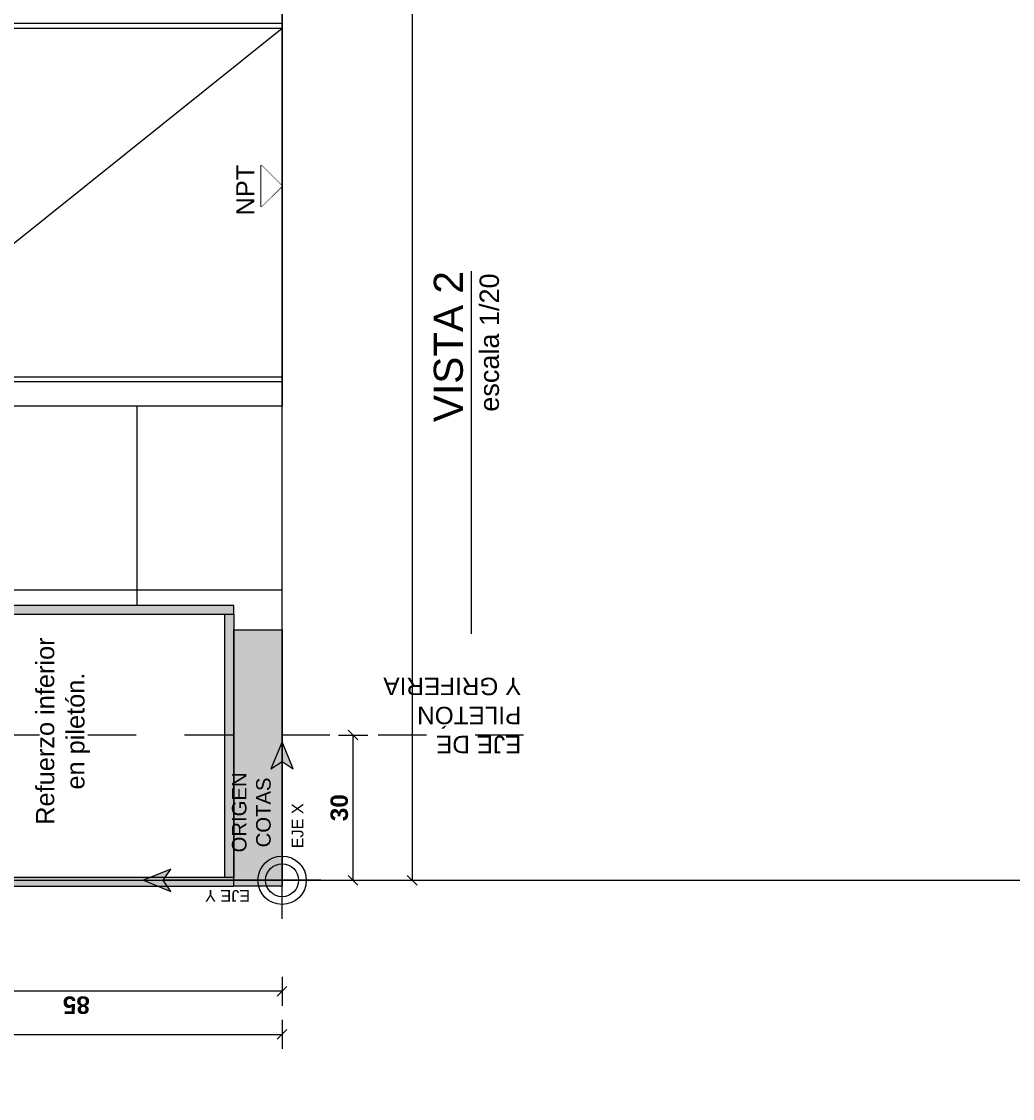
# Model space of a CAD drawing. Extents: x 1 to 126, y -14 to 17.
# Tile 8 of 131: x 22.24 to 24.29, y -2.76 to -0.54. Entities that reach past the tile are written whole.
import ezdxf
from ezdxf.enums import TextEntityAlignment as Align

# ---------------------------------------------------------------- set-up
doc = ezdxf.new("R2010")
doc.units = 0
doc.set_wipeout_variables(frame=1)
doc.header["$PDMODE"] = 3
doc.linetypes.add('DASHDOT', pattern=[1, 0.5, -0.25, 0, -0.25])
for name, color, linetype in [('0A-ALBA-2', 2, 'Continuous'), ('A-ALBA-0', 9, 'Continuous'), ('A-ALBA-1', 1, 'Continuous'), ('A-ALBA-2', 2, 'Continuous'), ('A-ANNO-SIMB-AXIS @ 20', 1, 'Continuous'), ('A-ANNO-TEXT @ 20', 2, 'Continuous'), ('A-ANOT-COTA-ACUM', 1, 'Continuous'), ('A-ANOT-COTA-PARC', 1, 'Continuous'), ('A-ANOT-NIVL', 2, 'Continuous'), ('A-ANOT-NIVL @ 20', 2, 'Continuous'), ('A-ANOT-TTEC', 2, 'Continuous')]:
    doc.layers.add(name, color=color, linetype=linetype)
doc.layers.add('A-ALBA-4', color=2, linetype='Continuous', lineweight=25)
doc.styles.add('BIS estudio', font='swissl.ttf')
doc.styles.add('BIS-COTA', font='swissb.ttf')
doc.styles.add('BIS-COTA-ACUM', font='swissi.ttf', dxfattribs={"oblique": 20})
doc.styles.add('BIS-TXT', font='swiss.ttf')
doc.styles.add('E5-10', font='micross.ttf', dxfattribs={"height": 0.015})
doc.styles.add('E5-100', font='micross.ttf')
doc.dimstyles.new('BIS-COTA-ACUM', dxfattribs={"dimscale": 0.9, "dimtxt": 0.0016, "dimasz": 0.001, "dimexe": 0.0035, "dimexo": 0, "dimgap": 0.0005, "dimtad": 1, "dimdec": 1, "dimlfac": 100, "dimrnd": 1, "dimzin": 9, "dimdsep": 46, "dimtxsty": 'BIS-COTA-ACUM', "dimblk1": 'MARK1', "dimblk2": 'MARK2', "dimsah": 1, "dimcen": 0, "dimclrd": 1, "dimclre": 256, "dimclrt": 256, "dimaunit": 1, "dimadec": 0, "dimazin": 0, "dimtfac": 1, "dimtdec": 1, "dimtix": 1, "dimtmove": 2, "dimatfit": 3, "dimldrblk": 'MARK1', "dimfxl": 1, "dimtolj": 1, "dimarcsym": 1})
doc.dimstyles.new('BIS-COTA-PARC', dxfattribs={"dimscale": 0, "dimtxt": 0.0018, "dimasz": 0.001, "dimexe": 0.0015, "dimexo": 0, "dimgap": 0.0005, "dimtad": 1, "dimdec": 0, "dimlfac": 100, "dimzin": 9, "dimdsep": 46, "dimtxsty": 'BIS-COTA', "dimblk": 'OBLIQUE', "dimcen": 2.5, "dimclrd": 256, "dimclre": 251, "dimclrt": 2, "dimadec": 1, "dimazin": 2, "dimtfac": 1, "dimtdec": 0, "dimtix": 1, "dimtmove": 2, "dimatfit": 3, "dimldrblk": 'DOT', "dimfxl": 0.0015, "dimfxlon": 1, "dimtolj": 1, "dimtzin": 0, "dimarcsym": 0})

# ---------------------------------------------------------------- blocks, each defined once
blk = doc.blocks.new('CE02 2')
blk.add_wipeout([(-0.83, -0.6), (-0.85, -0.6), (-0.85, -0.02), (-0.9, -0.02), (-0.9, 0), (0, 0), (0, -0.53), (-0.1, -0.53), (-0.1, -0.58), (-0.83, -0.58)]).translate(0, 0, -0.0005)
h = blk.add_hatch(color=252)
h.dxf.hatch_style = 1
h.paths.add_polyline_path([(-0.85, -0.02), (-0.85, 0), (-0.9, 0), (-0.9, -0.02)])
h = blk.add_hatch(color=252)
h.dxf.hatch_style = 1
h.paths.add_polyline_path([(-0.83, -0.6), (-0.83, 0), (-0.85, 0), (-0.85, -0.6)])
h = blk.add_hatch(color=252)
h.dxf.hatch_style = 1
h.paths.add_polyline_path([(-0.83, -0.018), (-0.83, 0), (-0.1, 0), (-0.1, -0.018)])
h = blk.add_hatch(color=251)
h.dxf.hatch_style = 1
h.paths.add_polyline_path([(0, -0.53), (0, 0), (-0.1, 0), (-0.1, -0.53)])
h = blk.add_hatch(color=252)
h.dxf.hatch_style = 1
h.paths.add_polyline_path([(-0.1, -0.562), (-0.1, -0.018), (-0.118, -0.018), (-0.118, -0.562)])
h = blk.add_hatch(color=252)
h.dxf.hatch_style = 1
h.paths.add_polyline_path([(-0.1, -0.562), (-0.1, -0.58), (-0.83, -0.58), (-0.83, -0.562)])
at = {"elevation": -0.0005}
for points in [[(-0.85, -0.02), (-0.85, 0), (-0.9, 0), (-0.9, -0.02)], [(-0.83, -0.6), (-0.83, 0), (-0.85, 0), (-0.85, -0.6)], [(-0.83, -0.018), (-0.83, 0), (-0.1, 0), (-0.1, -0.018)], [(-0.1, -0.562), (-0.1, -0.018), (-0.118, -0.018), (-0.118, -0.562)], [(-0.1, -0.562), (-0.1, -0.58), (-0.83, -0.58), (-0.83, -0.562)]]:
    blk.add_lwpolyline(points, close=True, dxfattribs=at)
blk.add_lwpolyline([(0, -0.53), (0, 0), (-0.1, 0), (-0.1, -0.53)], close=True)
blk = doc.blocks.new('*U75')
at = {"color": 0}
for points in [[(0.84125, 0), (0, 0), (0, 2.135), (0.84125, 2.135)], [(0.79125, 0), (0.05, 0), (0.05, 2.085), (0.79125, 2.085)], [(0.78125, 0), (0.06, 0), (0.06, 2.075), (0.78125, 2.075)]]:
    blk.add_lwpolyline(points, close=True, dxfattribs=at)
at = {"color": 9, "linetype": 'ByBlock', "ltscale": 0.2}
for points in [[(0.06, 0.9), (0.78125, 2.075)], [(0.06, 0.9), (0.78125, 0)]]:
    blk.add_lwpolyline(points, dxfattribs=at)
at = {"color": 8}
blk.add_lwpolyline([(0.11, 0.9125, 1), (0.11, 0.8875), (0.235, 0.8875, 1), (0.235, 0.9125)], format="xyb", close=True, dxfattribs=at)
blk.add_arc((0.11, 0.9), 0.025, 30, 330, dxfattribs=at)
blk = doc.blocks.new('*U47')
at = {"color": 0, "linetype": 'Continuous'}
blk.add_line((-0.0043, 0), (0.00215, 0), dxfattribs=at)
at = {"color": 0, "linetype": 'Continuous', "ltscale": 5}
blk.add_lwpolyline([(-0.00215, -0.00215), (0.00215, -0.00215), (0, 0), (-0.00215, -0.00215)], dxfattribs=at)
blk.add_wipeout([(0, 0), (0.00215, -0.00215), (-0.00215, -0.00215)])
blk = doc.blocks.new('A-ANNO-TIT')
blk.add_line((-0.0375, 0), (0, 0))
at = {"linetype": 'Continuous', "style": 'E5-100'}
blk.add_attdef('ESCALA', text='', height=0.002, dxfattribs=at).set_placement((-0.00024, -0.00283), align=Align.RIGHT)
blk = doc.blocks.new('_Oblique')
at = {"color": 0, "lineweight": -2}
blk.add_line((-0.5, -0.5), (0.5, 0.5), dxfattribs=at)
blk = doc.blocks.new('*D299')
at = {"layer": 'A-ANOT-COTA-PARC', "color": 251, "lineweight": -2, "transparency": 16777216}
for p, q in [((23.0213, 1.5885), (23.0813, 1.5885)), ((23.0213, -2.3115), (23.0813, -2.3115))]:
    blk.add_line(p, q, dxfattribs=at)
at = {"layer": 'A-ANOT-COTA-PARC', "lineweight": -2, "transparency": 16777216}
blk.add_line((23.0513, 1.5885), (23.0513, -2.3115), dxfattribs=at)
at = {"layer": 'Defpoints', "color": 0, "transparency": 16777216}
for p in [(22.7826, 1.5885), (22.7826, -2.3115), (23.0513, -2.3115)]:
    blk.add_point(p, dxfattribs=at)
at = {"layer": 'A-ANOT-COTA-PARC', "lineweight": -2, "transparency": 16777216, "xscale": 0.02, "yscale": 0.02, "zscale": 0.02}
for p, rotation in [((23.0513, 1.5885), 90), ((23.0513, -2.3115), 270)]:
    blk.add_blockref('_Oblique', p, dxfattribs=dict(at, rotation=rotation))
at = {"layer": 'A-ANOT-COTA-PARC', "color": 2, "transparency": 16777216, "insert": (23.0228, -0.3615), "char_height": 0.036, "attachment_point": 5, "rotation": 90, "style": 'BIS-COTA'}
blk.add_mtext('\\A1;390', dxfattribs=at)
blk = doc.blocks.new('_Dot')
at = {"color": 0, "linetype": 'ByBlock', "lineweight": -2}
blk.add_line((-0.5, 0), (-1, 0), dxfattribs=at)
at = {"color": 0, "linetype": 'ByBlock', "const_width": 0.5}
blk.add_lwpolyline([(-0.25, 0, 1), (0.25, 0, 1)], format="xyb", close=True, dxfattribs=at)
blk = doc.blocks.new('*D300')
at = {"layer": 'A-ANOT-COTA-PARC', "color": 251, "lineweight": -2, "transparency": 16777216}
for p, q in [((22.8994, -2.0115), (22.9594, -2.0115)), ((22.8994, -2.3115), (22.9594, -2.3115))]:
    blk.add_line(p, q, dxfattribs=at)
at = {"layer": 'A-ANOT-COTA-PARC', "lineweight": -2, "transparency": 16777216}
blk.add_line((22.9294, -2.3115), (22.9294, -2.0115), dxfattribs=at)
at = {"layer": 'Defpoints', "color": 0, "transparency": 16777216}
for p in [(22.7826, -2.0115), (22.9294, -2.0115), (22.7826, -2.3115)]:
    blk.add_point(p, dxfattribs=at)
at = {"layer": 'A-ANOT-COTA-PARC', "lineweight": -2, "transparency": 16777216, "xscale": 0.02, "yscale": 0.02, "zscale": 0.02}
for p, rotation in [((22.9294, -2.0115), 90), ((22.9294, -2.3115), 270)]:
    blk.add_blockref('_Oblique', p, dxfattribs=dict(at, rotation=rotation))
at = {"layer": 'A-ANOT-COTA-PARC', "color": 2, "transparency": 16777216, "insert": (22.9009, -2.1615), "char_height": 0.036, "attachment_point": 5, "rotation": 90, "style": 'BIS-COTA'}
blk.add_mtext('\\A1;30', dxfattribs=at)
blk = doc.blocks.new('*D301')
at = {"layer": 'A-ANOT-COTA-ACUM', "lineweight": -2, "transparency": 16777216}
blk.add_line((21.5826, -1.4667), (21.5826, -1.5927), dxfattribs=at)
at = {"layer": 'Defpoints', "color": 0, "transparency": 16777216}
for p in [(21.5826, -1.4667), (21.5826, -1.5043), (25.0807, -2.5365)]:
    blk.add_point(p, dxfattribs=at)
at = {"layer": 'A-ANOT-COTA-ACUM', "transparency": 16777216, "insert": (21.5562, -1.5535), "char_height": 0.032, "attachment_point": 5, "rotation": 90, "style": 'BIS-COTA-ACUM'}
blk.add_mtext('\\A1;120', dxfattribs=at)
blk = doc.blocks.new('MARK1')
at = {"color": 0}
for p, q in [((1, 0), (-1, 0)), ((0, 1.5), (0, -1.5))]:
    blk.add_line(p, q, dxfattribs=at)
blk.add_lwpolyline([(0.5, 0.5), (-0.5, -0.5)], dxfattribs=at)
blk = doc.blocks.new('MARK2')
at = {"color": 0}
for p, q in [((1, 0), (-1, 0)), ((0, 1.5), (0, -1.5))]:
    blk.add_line(p, q, dxfattribs=at)
blk.add_lwpolyline([(0.5, 0.5), (-0.5, -0.5)], dxfattribs=at)
blk = doc.blocks.new('*D302')
at = {"layer": 'A-ANOT-COTA-ACUM', "lineweight": -2, "transparency": 16777216}
blk.add_line((21.6276, -1.4267), (21.7342, -1.4267), dxfattribs=at)
at = {"layer": 'Defpoints', "color": 0, "transparency": 16777216}
for p in [(21.6276, -1.4267), (21.6654, -1.4267), (25.0807, -2.5365)]:
    blk.add_point(p, dxfattribs=at)
at = {"layer": 'A-ANOT-COTA-ACUM', "transparency": 16777216, "insert": (21.7048, -1.4532), "char_height": 0.032, "attachment_point": 5, "rotation": 180, "style": 'BIS-COTA-ACUM'}
blk.add_mtext('\\A1;90', dxfattribs=at)
blk = doc.blocks.new('*D325')
at = {"layer": 'A-ANOT-COTA-ACUM', "lineweight": -2, "transparency": 16777216}
blk.add_line((22.3826, 0.3335), (22.3826, 0.2347), dxfattribs=at)
at = {"layer": 'Defpoints', "color": 0, "transparency": 16777216}
for p in [(22.3826, 0.3335), (22.3826, 0.3039), (23.2226, -2.5208)]:
    blk.add_point(p, dxfattribs=at)
at = {"layer": 'A-ANOT-COTA-ACUM', "transparency": 16777216, "insert": (22.3562, 0.2643), "char_height": 0.032, "attachment_point": 5, "rotation": 90, "style": 'BIS-COTA-ACUM'}
blk.add_mtext('\\A1;40', dxfattribs=at)
blk = doc.blocks.new('*D326')
at = {"layer": 'A-ANOT-COTA-ACUM', "lineweight": -2, "transparency": 16777216}
blk.add_line((22.5326, 0.0885), (22.5326, 0.2741), dxfattribs=at)
at = {"layer": 'Defpoints', "color": 0, "transparency": 16777216}
for p in [(22.5326, 0.2056), (22.5326, 0.0885), (23.2226, -2.5208)]:
    blk.add_point(p, dxfattribs=at)
at = {"layer": 'A-ANOT-COTA-ACUM', "transparency": 16777216, "insert": (22.5062, 0.2448), "char_height": 0.032, "attachment_point": 5, "rotation": 90, "style": 'BIS-COTA-ACUM'}
blk.add_mtext('\\A1;25', dxfattribs=at)
blk = doc.blocks.new('*D327')
at = {"layer": 'A-ANOT-COTA-ACUM', "lineweight": -2, "transparency": 16777216}
blk.add_line((22.3827, -0.3065), (22.3827, -0.4053), dxfattribs=at)
at = {"layer": 'Defpoints', "color": 0, "transparency": 16777216}
for p in [(22.3827, -0.3065), (22.3827, -0.3361), (23.2226, -3.1608)]:
    blk.add_point(p, dxfattribs=at)
at = {"layer": 'A-ANOT-COTA-ACUM', "transparency": 16777216, "insert": (22.3562, -0.3757), "char_height": 0.032, "attachment_point": 5, "rotation": 90, "style": 'BIS-COTA-ACUM'}
blk.add_mtext('\\A1;40', dxfattribs=at)
blk = doc.blocks.new('*D328')
at = {"layer": 'A-ANOT-COTA-ACUM', "lineweight": -2, "transparency": 16777216}
blk.add_line((22.3827, 0.9735), (22.3827, 0.8747), dxfattribs=at)
at = {"layer": 'Defpoints', "color": 0, "transparency": 16777216}
for p in [(22.3827, 0.9735), (22.3827, 0.9439), (23.2226, -1.8808)]:
    blk.add_point(p, dxfattribs=at)
at = {"layer": 'A-ANOT-COTA-ACUM', "transparency": 16777216, "insert": (22.3562, 0.9043), "char_height": 0.032, "attachment_point": 5, "rotation": 90, "style": 'BIS-COTA-ACUM'}
blk.add_mtext('\\A1;40', dxfattribs=at)
blk = doc.blocks.new('*D329')
at = {"layer": 'A-ANOT-COTA-ACUM', "lineweight": -2, "transparency": 16777216}
blk.add_line((22.5326, 0.7285), (22.5326, 0.9141), dxfattribs=at)
at = {"layer": 'Defpoints', "color": 0, "transparency": 16777216}
for p in [(22.5326, 0.8456), (22.5326, 0.7285), (23.2226, -1.8808)]:
    blk.add_point(p, dxfattribs=at)
at = {"layer": 'A-ANOT-COTA-ACUM', "transparency": 16777216, "insert": (22.5062, 0.8848), "char_height": 0.032, "attachment_point": 5, "rotation": 90, "style": 'BIS-COTA-ACUM'}
blk.add_mtext('\\A1;25', dxfattribs=at)
blk = doc.blocks.new('*D330')
at = {"layer": 'A-ANOT-COTA-ACUM', "lineweight": -2, "transparency": 16777216}
blk.add_line((22.5326, 1.371), (22.5326, 1.5566), dxfattribs=at)
at = {"layer": 'Defpoints', "color": 0, "transparency": 16777216}
for p in [(22.5326, 1.4881), (22.5326, 1.371), (23.2226, -1.2383)]:
    blk.add_point(p, dxfattribs=at)
at = {"layer": 'A-ANOT-COTA-ACUM', "transparency": 16777216, "insert": (22.5062, 1.5273), "char_height": 0.032, "attachment_point": 5, "rotation": 90, "style": 'BIS-COTA-ACUM'}
blk.add_mtext('\\A1;25', dxfattribs=at)
blk = doc.blocks.new('*D247')
at = {"layer": 'A-ANOT-COTA-PARC', "color": 251, "lineweight": -2, "transparency": 16777216}
for p, q in [((21.9326, -2.5108), (21.9326, -2.5708)), ((22.7826, -2.5108), (22.7826, -2.5708))]:
    blk.add_line(p, q, dxfattribs=at)
at = {"layer": 'A-ANOT-COTA-PARC', "lineweight": -2, "transparency": 16777216}
blk.add_line((22.7826, -2.5408), (21.9326, -2.5408), dxfattribs=at)
at = {"layer": 'Defpoints', "color": 0, "transparency": 16777216}
for p in [(21.9326, -2.3115, -0.0005), (22.7826, -2.3115), (21.9326, -2.5408)]:
    blk.add_point(p, dxfattribs=at)
at = {"layer": 'A-ANOT-COTA-PARC', "lineweight": -2, "transparency": 16777216, "xscale": 0.02, "yscale": 0.02, "zscale": 0.02, "rotation": 180}
blk.add_blockref('_Oblique', (21.9326, -2.5408), dxfattribs=at)
at = {"layer": 'A-ANOT-COTA-PARC', "lineweight": -2, "transparency": 16777216, "xscale": 0.02, "yscale": 0.02, "zscale": 0.02}
blk.add_blockref('_Oblique', (22.7826, -2.5408), dxfattribs=at)
at = {"layer": 'A-ANOT-COTA-PARC', "color": 2, "transparency": 16777216, "insert": (22.3576, -2.5693), "char_height": 0.036, "attachment_point": 5, "rotation": 180, "style": 'BIS-COTA'}
blk.add_mtext('\\A1;85', dxfattribs=at)
blk = doc.blocks.new('*D251')
at = {"layer": 'A-ANOT-COTA-PARC', "color": 251, "lineweight": -2, "transparency": 16777216}
for p, q in [((20.3826, -2.6002), (20.3826, -2.6602)), ((22.7826, -2.6002), (22.7826, -2.6602))]:
    blk.add_line(p, q, dxfattribs=at)
at = {"layer": 'A-ANOT-COTA-PARC', "lineweight": -2, "transparency": 16777216}
blk.add_line((20.3826, -2.6302), (22.7826, -2.6302), dxfattribs=at)
at = {"layer": 'Defpoints', "color": 0, "transparency": 16777216}
for p in [(22.7826, -2.3115), (20.3826, -2.3265), (22.7826, -2.6302)]:
    blk.add_point(p, dxfattribs=at)
at = {"layer": 'A-ANOT-COTA-PARC', "lineweight": -2, "transparency": 16777216, "xscale": 0.02, "yscale": 0.02, "zscale": 0.02, "rotation": 180}
blk.add_blockref('_Oblique', (20.3826, -2.6302), dxfattribs=at)
at = {"layer": 'A-ANOT-COTA-PARC', "lineweight": -2, "transparency": 16777216, "xscale": 0.02, "yscale": 0.02, "zscale": 0.02}
blk.add_blockref('_Oblique', (22.7826, -2.6302), dxfattribs=at)
at = {"layer": 'A-ANOT-COTA-PARC', "color": 2, "transparency": 16777216, "insert": (21.5826, -2.6587), "char_height": 0.036, "attachment_point": 5, "rotation": 180, "style": 'BIS-COTA'}
blk.add_mtext('\\A1;240', dxfattribs=at)
blk = doc.blocks.new('A-ANNO-DET-EJE')
for points in [[(0, 0.01431), (-0.00116, 0.01151), (0, 0.01228), (0.00116, 0.01151)], [(0.01431, 0), (0.01151, 0.00116), (0.01228, 0), (0.01151, -0.00116)]]:
    blk.add_hatch(color=0).paths.add_polyline_path(points)
at = {"color": 0}
for p, q in [((0, -0.004), (0, 0.01228)), ((-0.004, 0), (0.01228, 0))]:
    blk.add_line(p, q, dxfattribs=at)
for points in [[(0, 0.01431), (-0.00116, 0.01151), (0, 0.01228), (0.00116, 0.01151)], [(0.01431, 0), (0.01151, 0.00116), (0.01228, 0), (0.01151, -0.00116)]]:
    blk.add_lwpolyline(points, close=True, dxfattribs=at)
at = {"color": 0, "ltscale": 1.5}
for radius in [0.0025, 0.0017]:
    blk.add_circle((0, 0), radius, dxfattribs=at)
at = {"color": 0, "insert": (-0.001, 0.0033), "char_height": 0.0012, "width": 0.0117277, "attachment_point": 7, "rotation": 90, "style": 'E5-10'}
blk.add_mtext('{\\fArial|b0|i0|c238|p34;EJE Y}', dxfattribs=at)
at = {"color": 0, "style": 'E5-10'}
for s, insert, char_height, width, attachment_point in [('{\\fArial|b0|i0|c238|p34;ORIGEN\\fArial|b0|i0|c0|p34;\\P\\fArial|b0|i0|c238|p34;COTAS}', (0.00701, 0.00317), 0.0015, 0.0098585, 5), ('{\\fArial|b0|i0|c238|p34;EJE X}', (0.0033, -0.001), 0.0012, 0.0117277, 1)]:
    blk.add_mtext(s, dxfattribs=dict(at, insert=insert, char_height=char_height, width=width, attachment_point=attachment_point))

msp = doc.modelspace()

# ---------------------------------------------------------------- hatches: boundary and pattern name
at = {"layer": 'A-ALBA-0'}
h = msp.add_hatch(dxfattribs=at)
h.set_pattern_fill('_USER', color=256, scale=0.6, angle=180, pattern_type=0)
h.set_pattern_definition([(180, (21.2826, -2.31145), (-8e-16, -0.6), [])])
h.paths.add_polyline_path([(22.7826, -2.3115), (21.2826, -2.3115), (21.2826, -1.3315), (22.7826, -1.3315)])
h = msp.add_hatch(dxfattribs=at)
h.set_pattern_fill('_USER', color=256, scale=0.3, angle=270, pattern_type=0)
h.set_pattern_definition([(270, (21.28263, -2.31145), (0.3, -4e-16), [])])
h.paths.add_polyline_path([(22.7826, -2.3115), (21.2826, -2.3115), (21.2826, -1.3315), (22.7826, -1.3315)])

# ---------------------------------------------------------------- block references
at = {"layer": 'A-ALBA-1', "rotation": 90.00000000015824}
msp.add_blockref('*U75', (22.7826, -1.3315), dxfattribs=at)
at = {"layer": 'A-ANNO-TEXT @ 20', "linetype": 'Continuous'}
ref = msp.add_blockref('A-ANNO-TIT', (23.174, -1.0524), dxfattribs=dict(at, xscale=20, yscale=20, zscale=20, rotation=89.99999999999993))
ref.add_attrib('TITULO', 'VISTA 2', dxfattribs={"layer": '0', "linetype": 'Continuous', "height": 0.06, "rotation": 90, "style": 'E5-100'}).set_placement((23.174, -1.0524), align=Align.BOTTOM_RIGHT)
ref.add_attrib('ESCALA', 'escala 1/20', dxfattribs={"layer": '0', "linetype": 'Continuous', "height": 0.04, "rotation": 90, "style": 'E5-100'}).set_placement((23.2306, -1.0573), align=Align.RIGHT)

# ---------------------------------------------------------------- texts
at = {"layer": 'A-ANOT-NIVL', "color": 2, "insert": (22.7065, -0.8851), "char_height": 0.0375, "attachment_point": 5, "rotation": 90, "style": 'BIS estudio'}
msp.add_mtext('\\A1;NPT', dxfattribs=at)
at = {"layer": 'A-ANOT-TTEC', "insert": (23.2768, -1.8924), "char_height": 0.036, "attachment_point": 7, "rotation": 180, "style": 'BIS-TXT'}
msp.add_mtext_dynamic_manual_height_columns('EJE DE \\PPILETÓN\\PY GRIFERIA', width=0.605992, gutter_width=0.025, heights=[0], dxfattribs=at)

# ---------------------------------------------------------------- next in the draw order: block references
at = {"layer": '0A-ALBA-2', "xscale": -1, "rotation": 180}
msp.add_blockref('CE02 2', (22.7826, -2.3238), dxfattribs=at)
at = {"layer": 'A-ANOT-NIVL @ 20', "xscale": -20, "yscale": 20, "zscale": 20, "rotation": 269.9999999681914}
msp.add_blockref('*U47', (22.7826, -0.8767), dxfattribs=at)

# ---------------------------------------------------------------- next in the draw order: linework, layer by layer
at = {"layer": 'A-ALBA-2', "linetype": 'DASHDOT', "ltscale": 0.1}
msp.add_line((23.2812, -2.0115), (21.1432, -2.0115), dxfattribs=at)
at = {"layer": 'A-ALBA-4', "lineweight": 25}
msp.add_lwpolyline([(22.7826, 1.5885), (21.2826, 1.5885), (21.2826, 1.6035), (19.4244, 1.6035), (19.7426, -2.3265), (21.2826, -2.3265), (21.2826, -2.3115), (22.7826, -2.3115)], close=True, dxfattribs=at)
at = {"layer": 'A-ALBA-4', "color": 1}
msp.add_lwpolyline([(22.7826, -2.3115), (29.5141, -2.3115)], dxfattribs=at)

# ---------------------------------------------------------------- next in the draw order: block references
at = {"layer": 'A-ANNO-SIMB-AXIS @ 20', "xscale": 20, "yscale": 20, "zscale": 20, "rotation": 90.00000000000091}
msp.add_blockref('A-ANNO-DET-EJE', (22.7826, -2.3115), dxfattribs=at)

# ---------------------------------------------------------------- next in the draw order: texts
at = {"layer": 'A-ANOT-NIVL', "color": 2, "insert": (22.3299, -2.0032), "char_height": 0.0375, "attachment_point": 5, "rotation": 90, "style": 'BIS estudio'}
msp.add_mtext('\\A1;Refuerzo inferior \\Pen piletón.', dxfattribs=at)

# ---------------------------------------------------------------- next in the draw order: dimensions: what is measured, and where the dimension line sits
at = {"layer": 'A-ANOT-COTA-ACUM'}
for feature_location, offset, dtype, origin, text, picture, middle in [((22.5326, 1.371), (0, 0.117), 0, (23.2226, -1.2383), '25', '*D330', (22.5062, 1.5273)), ((22.3827, 0.9735), (0, -0.0297), 0, (23.2226, -1.8808), '40', '*D328', (22.3562, 0.9043)), ((22.5326, 0.7285), (0, 0.117), 0, (23.2226, -1.8808), '25', '*D329', (22.5062, 0.8848)), ((22.3826, 0.3335), (0, -0.0297), 0, (23.2226, -2.5208), '40', '*D325', (22.3562, 0.2643)), ((22.5326, 0.0885), (0, 0.117), 0, (23.2226, -2.5208), '25', '*D326', (22.5062, 0.2448)), ((22.3827, -0.3065), (0, -0.0297), 0, (23.2226, -3.1608), '40', '*D327', (22.3562, -0.3757)), ((21.6276, -1.4267), (0.0378, 0), 1, (25.0807, -2.5365), '90', '*D302', (21.7048, -1.4532)), ((21.5826, -1.4667), (0, -0.0375), 0, (25.0807, -2.5365), '120', '*D301', (21.5562, -1.5535))]:
    dim = msp.add_ordinate_dim(feature_location=feature_location, offset=offset, dtype=dtype, origin=origin, text=text, dimstyle='BIS-COTA-ACUM', override={"dimscale": 0, "dimtix": 1, "dimtofl": 1, "dimtmove": 2, "dimatfit": 3}, dxfattribs=at)
    dim.commit()
    dim.dimension.update_dxf_attribs({"geometry": picture, "text_midpoint": middle})
at = {"layer": 'A-ANOT-COTA-PARC'}
for base, p1, p2, angle, picture, middle in [((23.0513, -2.3115), (22.7826, 1.5885), (22.7826, -2.3115), 90, '*D299', (23.0228, -0.3615)), ((22.9294, -2.0115), (22.7826, -2.3115), (22.7826, -2.0115), 90, '*D300', (22.9009, -2.1615)), ((22.7826, -2.6302), (20.3826, -2.3265), (22.7826, -2.3115), 180, '*D251', (21.5826, -2.6587)), ((21.9326, -2.5408), (22.7826, -2.3115), (21.9326, -2.3115, -0.0005), 180, '*D247', (22.3576, -2.5693))]:
    dim = msp.add_linear_dim(base=base, p1=p1, p2=p2, angle=angle, dimstyle='BIS-COTA-PARC', override={"dimscale": 0, "dimtix": 1, "dimtofl": 1, "dimtmove": 2, "dimatfit": 3}, dxfattribs=at)
    dim.commit()
    dim.dimension.update_dxf_attribs({"geometry": picture, "text_midpoint": middle})

doc.saveas('drawing.dxf')
